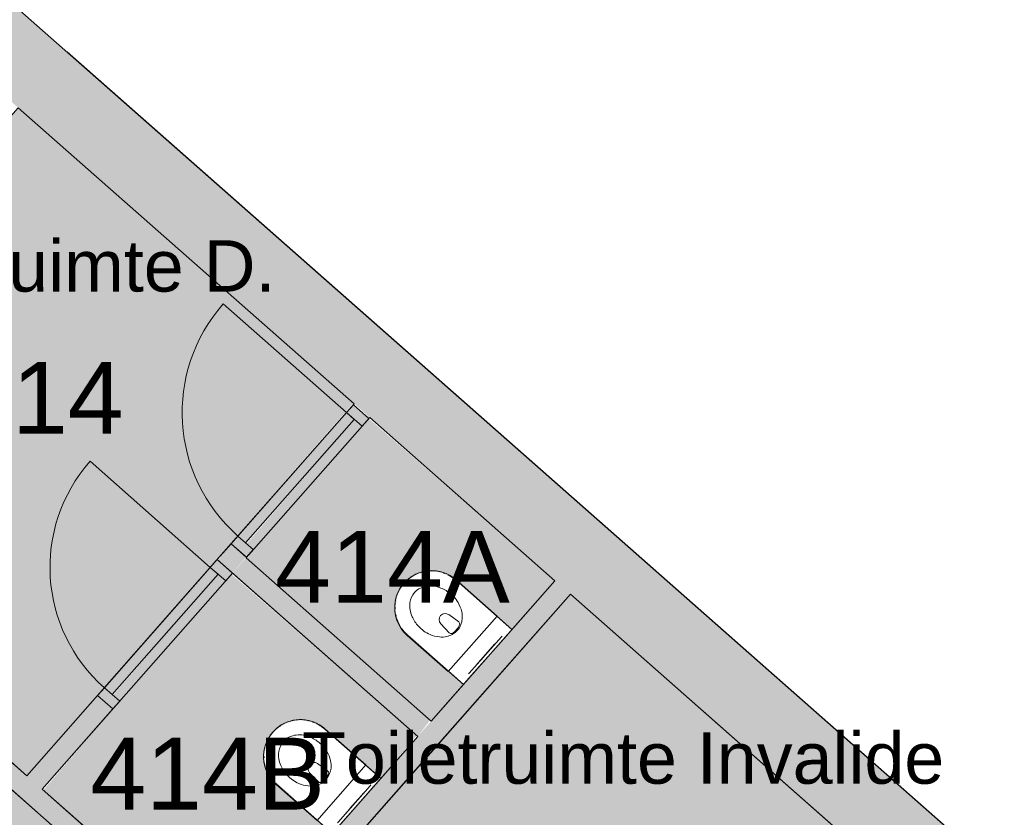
# Model space of a CAD drawing. Header units: millimetres. Extents: x 12177 to 91867, y 4659 to 113498.
# Tile 68 of 70: x 66903 to 71693, y 98130 to 102009. Entities that reach past the tile are written whole.
import ezdxf

# ---------------------------------------------------------------- set-up
doc = ezdxf.new("R2010")
doc.units = ezdxf.units.MM
for name, color, linetype, lineweight in [('A--A2__Ruwbouw', 8, 'Continuous', 9), ('A--AR9__AlgVoorz', 1, 'Continuous', 9), ('A--L$01A__Algemeen', 7, 'Continuous', 9), ('A--L22__Binnenwanden', 2, 'Continuous', 9), ('A--L23__Vloeren', 3, 'Continuous', 9), ('A--L3__Afbouw', 2, 'Continuous', 9), ('A--L74__VasteSanitaireVoorz', 1, 'Continuous', 9), ('A--LR9__AlgVoorz', 7, 'Continuous', 9), ('A--TR9__AlgVoorz', 1, 'Continuous', 13)]:
    doc.layers.add(name, color=color, linetype=linetype, lineweight=lineweight)
doc.styles.add('Arial', font='arial.ttf', dxfattribs={"height": 350})
doc.styles.add('Arial_1', font='arial.ttf', dxfattribs={"height": 250})

# ---------------------------------------------------------------- blocks, each defined once
blk = doc.blocks.new('32_DO_WB_vo deur enkel1 - vo 2-1766223-DO-Begane grond - Nieuwe situatie')
at = {"layer": 'A--L3__Afbouw'}
h = blk.add_hatch(color=9, dxfattribs=at)
h.paths.add_polyline_path([(-330, -50), (-280, -50), (-280, 50), (-330, 50), (-330, -47.4)])
h.paths.add_polyline_path([(520, -50), (570, -50), (570, 50), (520, 50), (520, 0)])
blk.add_hatch(color=9, dxfattribs=at).paths.add_polyline_path([(-280, 0), (520, 0.1), (520, 50), (-280, 50)])
at = {"layer": 'A--L$01A__Algemeen'}
blk.add_line((520, 50), (520, 850), dxfattribs=at)
blk.add_arc((520, 50), 800, 90, 180, dxfattribs=at)
at = {"layer": 'A--L3__Afbouw'}
for p, q in [((-280, 50), (-330, 50)), ((-330, 50), (-330, -50)), ((520, 50), (-280, 50)), ((-280, 50), (-280, 0)), ((-280, -50), (-280, 50)), ((520, 0), (520, 50)), ((570, 50), (520, 50)), ((520, 50), (520, -50)), ((570, -50), (570, 50)), ((-280, 0), (520, 0)), ((-330, -50), (-280, -50)), ((520, -50), (570, -50))]:
    blk.add_line(p, q, dxfattribs=at)
blk = doc.blocks.new('32_DO_WB_vo deur enkel1 - vo 2-1960553-DO-Begane grond - Nieuwe situatie')
at = {"layer": 'A--L3__Afbouw'}
h = blk.add_hatch(color=9, dxfattribs=at)
h.paths.add_polyline_path([(-320, -50), (-270, -50), (-270, 50), (-320, 50), (-320, 5.9)])
h.paths.add_polyline_path([(510, -50), (560, -50), (560, 50), (510, 50), (510, 0)])
blk.add_hatch(color=9, dxfattribs=at).paths.add_polyline_path([(-270, 0), (510, 0), (510, 50), (-270, 50)])
at = {"layer": 'A--L$01A__Algemeen'}
blk.add_line((510, 50), (510, 830), dxfattribs=at)
blk.add_arc((510, 50), 780, 90, 180, dxfattribs=at)
at = {"layer": 'A--L3__Afbouw'}
for p, q in [((-270, 50), (-320, 50)), ((-320, 50), (-320, -50)), ((510, 50), (-270, 50)), ((-270, 50), (-270, 0)), ((-270, -50), (-270, 50)), ((510, 0), (510, 50)), ((560, 50), (510, 50)), ((510, 50), (510, -50)), ((560, -50), (560, 50)), ((-270, 0), (510, 0)), ((-320, -50), (-270, -50)), ((510, -50), (560, -50))]:
    blk.add_line(p, q, dxfattribs=at)
blk = doc.blocks.new('74_PF_UN_toilet_rimfree - type-V33-DO-Begane grond - Nieuwe situatie')
at = {"layer": 'A--L$01A__Algemeen'}
for p, q in [((-180, -97.1), (-180, -363.1)), ((179.8, -97.1), (-180, -97.1)), ((-180, -97.1), (-180, -363.1)), ((-180, -97.1), (179.8, -97.1)), ((179.8, -363.1), (179.8, -97.1)), ((179.8, -363.1), (179.8, -97.1))]:
    blk.add_line(p, q, dxfattribs=at)
at = {"layer": 'A--L$01A__Algemeen', "flags": 128}
blk.add_lwpolyline([(-180, -363.1), (-179.9, -370.3), (-179.4, -377.5), (-178.7, -384.7), (-177.7, -391.8), (-176.4, -398.9), (-174.8, -405.9), (-173, -412.8), (-170.9, -419.7), (-168.5, -426.5), (-165.8, -433.2), (-162.9, -439.7), (-159.7, -446.2), (-156.2, -452.5), (-152.5, -458.7), (-148.6, -464.7), (-144.4, -470.6), (-140, -476.2), (-135.4, -481.7), (-130.5, -487.1), (-125.4, -492.2), (-120.2, -497.1), (-114.7, -501.8), (-109.1, -506.2), (-103.3, -510.5), (-97.3, -514.5), (-91.2, -518.3), (-84.9, -521.8), (-78.5, -525), (-72, -528), (-65.3, -530.8), (-58.5, -533.3), (-51.7, -535.5), (-44.8, -537.4), (-37.8, -539), (-30.7, -540.4), (-23.6, -541.5), (-16.4, -542.3), (-9.2, -542.8), (-2.1, -543), (5.1, -542.9), (12.3, -542.6), (19.5, -541.9), (26.6, -541), (33.7, -539.8), (40.8, -538.3), (47.7, -536.5), (54.6, -534.5), (61.4, -532.2), (68.1, -529.6), (74.7, -526.7), (81.2, -523.6), (87.6, -520.2), (93.8, -516.6), (99.8, -512.7), (105.7, -508.6), (111.5, -504.2), (117, -499.6), (122.4, -494.8), (127.6, -489.8), (132.5, -484.6), (137.3, -479.2), (141.8, -473.6), (146.1, -467.9), (150.2, -461.9), (154, -455.9), (157.6, -449.6), (160.9, -443.2), (164, -436.7), (166.8, -430.1), (169.4, -423.4), (171.7, -416.6), (173.6, -409.6), (175.4, -402.7), (176.8, -395.6), (178, -388.5), (178.8, -381.4), (179.4, -374.2), (179.7, -367), (179.8, -363.1)], dxfattribs=at)
at = {"layer": 'A--L$01A__Algemeen'}
blk.add_arc((-0.1, -363.1), 179.9, 180, 360, dxfattribs=at)
for points, knots in [([(-178, -99.1), (-178.2, -98.9), (-178.4, -98.7), (-178.8, -98.3), (-179, -98.1), (-179.1, -98), (-179.3, -97.9), (-179.4, -97.7), (-179.6, -97.5), (-179.7, -97.4), (-179.9, -97.3), (-180, -97.1), (-180, -97.1), (-180, -97.1)], [-1, -1, -1, -1, -0.833333, -0.75, -0.666667, -0.625, -0.583333, -0.5, -0.416667, -0.333333, -0.25, -0.166667, 0, 0, 0, 0]), ([(179.8, -97.1), (179.8, -97.1), (179.7, -97.1), (179.6, -97.3), (179.5, -97.4), (179.4, -97.5), (179.2, -97.7), (179, -97.9), (178.8, -98.1), (178.7, -98.2), (178.5, -98.4), (178.2, -98.7), (177.9, -98.9), (177.8, -99.1)], [0, 0, 0, 0, 0.166667, 0.25, 0.333333, 0.416667, 0.5, 0.583333, 0.666667, 0.708333, 0.75, 0.833333, 1, 1, 1, 1])]:
    blk.add_open_spline(points, degree=3, knots=knots, dxfattribs=at)
at = {"layer": 'A--L74__VasteSanitaireVoorz'}
for p, q in [((-178.3, 0), (-178.3, -362.3)), ((-178.3, -63), (-178.3, 0)), ((-178.3, 0), (-178.3, -362.3)), ((-178.3, -63), (-178.3, 0)), ((-118, 0), (-123, 0)), ((-118, 0), (118, 0)), ((123, 0), (118, 0)), ((178.3, -362.3), (178.3, 0)), ((178.3, 0), (178.3, -63)), ((178.3, -362.3), (178.3, 0)), ((178.3, 0), (178.3, -63)), ((-123, -15), (-118, -15)), ((-123, -15), (-118, -15)), ((118, -15), (-118, -15)), ((-69, -15.5), (69, -15.5)), ((-69, -15.5), (69, -15.5)), ((31, -15.5), (-31, -15.5)), ((31, -15.5), (-31, -15.5)), ((118, -15), (123, -15)), ((118, -15), (123, -15)), ((-178.3, -362.3), (-178.3, -63)), ((-178.3, -362.3), (-178.3, -63)), ((178.3, -63), (178.3, -362.3)), ((178.3, -63), (178.3, -362.3)), ((-34.8, -218.3), (-29.5, -278.1)), ((34.8, -218.3), (29.5, -278.1)), ((-166.8, -425.1), (-164.2, -431.7)), ((-166.8, -425.1), (-164.2, -431.7)), ((140.7, -471.8), (144.9, -466.1)), ((140.7, -471.8), (144.9, -466.1))]:
    blk.add_line(p, q, dxfattribs=at)
at = {"layer": 'A--L74__VasteSanitaireVoorz', "flags": 128}
for points in [[(-177.7, -376.5), (-177, -383.6), (-176, -390.7), (-174.7, -397.7)], [(-177.7, -376.5), (-177, -383.6), (-176, -390.7), (-174.7, -397.7)], [(173.9, -401.4), (175.3, -394.5), (176.5, -387.4), (177.3, -380.3), (177.9, -373.2)], [(173.9, -401.4), (175.3, -394.5), (176.5, -387.4), (177.3, -380.3), (177.9, -373.2)], [(159.6, -441.7), (162.7, -435.2), (165.4, -428.6), (168, -422)], [(159.6, -441.7), (162.7, -435.2), (165.4, -428.6), (168, -422)], [(114.2, -499.1), (116.1, -497.5), (121.4, -492.8)], [(114.2, -499.1), (116.1, -497.5), (121.4, -492.8)]]:
    blk.add_lwpolyline(points, dxfattribs=at)
at = {"layer": 'A--L74__VasteSanitaireVoorz'}
for centre, radius, start, end in [((4.3, -301), 105.4, 125.0353, 144.9647), ((4.3, -301), 105.4, 109.8989, 125.0353), ((-21.1, -217.1), 13.7, 129.7154, 185), ((0, -289.1), 92.7, 70.1011, 109.8989), ((0, -289.1), 87.7, 70.1011, 109.8989), ((21.1, -217.1), 13.7, 355, 50.2846), ((-4.3, -301), 105.4, 54.9647, 70.1011), ((-4.3, -301), 105.4, 35.0353, 54.9647), ((51, -333.7), 162.5, 161.7326, 186.2674), ((51, -333.7), 162.5, 144.9647, 161.7326), ((0, -275.5), 29.6, 185, 355), ((-51, -333.7), 162.5, 18.2674, 35.0353), ((-51, -333.7), 162.5, 353.7326, 18.2674), ((0, -362.3), 178.3, 180, 195), ((0, -362.3), 178.3, 180, 195), ((0, -362.3), 178.3, 180, 195), ((0, -362.3), 178.3, 180, 195), ((73, -331.3), 184.6, 186.2674, 203.7326), ((-73, -331.3), 184.6, 336.2674, 353.7326), ((0, -362.3), 178.3, 330, 0), ((0, -362.3), 178.3, 330, 360), ((0, -362.3), 178.3, 330, 0), ((0, -362.3), 178.3, 330, 360), ((16.9, -356), 123.3, 203.7326, 236.2674), ((-16.9, -356), 123.3, 303.7326, 336.2674), ((0, -381.4), 92.8, 236.2674, 303.7326)]:
    blk.add_arc(centre, radius, start, end, dxfattribs=at)
blk = doc.blocks.new('74_PF_UN_toilet_rimfree - type-V34-DO-Begane grond - Nieuwe situatie')
at = {"layer": 'A--L$01A__Algemeen'}
for p, q in [((-180, -97.1), (-180, -363.1)), ((179.8, -97.1), (-180, -97.1)), ((-180, -97.1), (-180, -363.1)), ((-180, -97.1), (179.8, -97.1)), ((179.8, -363.1), (179.8, -97.1)), ((179.8, -363.1), (179.8, -97.1))]:
    blk.add_line(p, q, dxfattribs=at)
at = {"layer": 'A--L$01A__Algemeen', "flags": 128}
blk.add_lwpolyline([(-180, -363.1), (-179.9, -370.3), (-179.4, -377.5), (-178.7, -384.7), (-177.7, -391.8), (-176.4, -398.9), (-174.8, -405.9), (-173, -412.8), (-170.9, -419.7), (-168.5, -426.5), (-165.8, -433.2), (-162.9, -439.7), (-159.7, -446.2), (-156.2, -452.5), (-152.5, -458.7), (-148.6, -464.7), (-144.4, -470.6), (-140, -476.2), (-135.4, -481.7), (-130.5, -487.1), (-125.4, -492.2), (-120.2, -497.1), (-114.7, -501.8), (-109.1, -506.2), (-103.3, -510.5), (-97.3, -514.5), (-91.2, -518.3), (-84.9, -521.8), (-78.5, -525), (-72, -528), (-65.3, -530.8), (-58.5, -533.3), (-51.7, -535.5), (-44.8, -537.4), (-37.8, -539), (-30.7, -540.4), (-23.6, -541.5), (-16.4, -542.3), (-9.2, -542.8), (-2.1, -543), (5.1, -542.9), (12.3, -542.6), (19.5, -541.9), (26.6, -541), (33.7, -539.8), (40.8, -538.3), (47.7, -536.5), (54.6, -534.5), (61.4, -532.2), (68.1, -529.6), (74.7, -526.7), (81.2, -523.6), (87.6, -520.2), (93.8, -516.6), (99.8, -512.7), (105.7, -508.6), (111.5, -504.2), (117, -499.6), (122.4, -494.8), (127.6, -489.8), (132.5, -484.6), (137.3, -479.2), (141.8, -473.6), (146.1, -467.9), (150.2, -461.9), (154, -455.9), (157.6, -449.6), (160.9, -443.2), (164, -436.7), (166.8, -430.1), (169.4, -423.4), (171.7, -416.6), (173.6, -409.6), (175.4, -402.7), (176.8, -395.6), (178, -388.5), (178.8, -381.4), (179.4, -374.2), (179.7, -367), (179.8, -363.1)], dxfattribs=at)
at = {"layer": 'A--L$01A__Algemeen'}
blk.add_arc((-0.1, -363.1), 179.9, 180, 360, dxfattribs=at)
for points, knots in [([(-178, -99.1), (-178.2, -98.9), (-178.4, -98.7), (-178.8, -98.3), (-179, -98.1), (-179.1, -98), (-179.3, -97.9), (-179.4, -97.7), (-179.6, -97.5), (-179.7, -97.4), (-179.9, -97.3), (-180, -97.1), (-180, -97.1), (-180, -97.1)], [-1, -1, -1, -1, -0.833333, -0.75, -0.666667, -0.625, -0.583333, -0.5, -0.416667, -0.333333, -0.25, -0.166667, 0, 0, 0, 0]), ([(179.8, -97.1), (179.8, -97.1), (179.7, -97.1), (179.6, -97.3), (179.5, -97.4), (179.4, -97.5), (179.2, -97.7), (179, -97.9), (178.8, -98.1), (178.7, -98.2), (178.5, -98.4), (178.2, -98.7), (177.9, -98.9), (177.8, -99.1)], [0, 0, 0, 0, 0.166667, 0.25, 0.333333, 0.416667, 0.5, 0.583333, 0.666667, 0.708333, 0.75, 0.833333, 1, 1, 1, 1])]:
    blk.add_open_spline(points, degree=3, knots=knots, dxfattribs=at)
at = {"layer": 'A--L74__VasteSanitaireVoorz'}
for p, q in [((-178.3, 0), (-178.3, -362.3)), ((-178.3, -63), (-178.3, 0)), ((-178.3, 0), (-178.3, -362.3)), ((-178.3, -63), (-178.3, 0)), ((-118, 0), (-123, 0)), ((-118, 0), (118, 0)), ((123, 0), (118, 0)), ((178.3, -362.3), (178.3, 0)), ((178.3, 0), (178.3, -63)), ((178.3, -362.3), (178.3, 0)), ((178.3, 0), (178.3, -63)), ((-123, -15), (-118, -15)), ((-123, -15), (-118, -15)), ((118, -15), (-118, -15)), ((-69, -15.5), (69, -15.5)), ((-69, -15.5), (69, -15.5)), ((31, -15.5), (-31, -15.5)), ((31, -15.5), (-31, -15.5)), ((118, -15), (123, -15)), ((118, -15), (123, -15)), ((-178.3, -362.3), (-178.3, -63)), ((-178.3, -362.3), (-178.3, -63)), ((178.3, -63), (178.3, -362.3)), ((178.3, -63), (178.3, -362.3)), ((-34.8, -218.3), (-29.5, -278.1)), ((34.8, -218.3), (29.5, -278.1)), ((-166.8, -425.1), (-164.2, -431.7)), ((-166.8, -425.1), (-164.2, -431.7)), ((140.7, -471.8), (144.9, -466.1)), ((140.7, -471.8), (144.9, -466.1)), ((116.1, -497.5), (121.4, -492.8)), ((116.1, -497.5), (121.4, -492.8))]:
    blk.add_line(p, q, dxfattribs=at)
at = {"layer": 'A--L74__VasteSanitaireVoorz', "flags": 128}
for points in [[(-177.7, -376.5), (-177, -383.6), (-176, -390.7), (-174.7, -397.7)], [(-177.7, -376.5), (-177, -383.6), (-176, -390.7), (-174.7, -397.7)], [(173.9, -401.4), (175.3, -394.5), (176.5, -387.4), (177.3, -380.3), (177.9, -373.2)], [(173.9, -401.4), (175.3, -394.5), (176.5, -387.4), (177.3, -380.3), (177.9, -373.2)], [(159.6, -441.7), (162.7, -435.2), (165.4, -428.6), (168, -422)], [(159.6, -441.7), (162.7, -435.2), (165.4, -428.6), (168, -422)]]:
    blk.add_lwpolyline(points, dxfattribs=at)
at = {"layer": 'A--L74__VasteSanitaireVoorz'}
for centre, radius, start, end in [((4.3, -301), 105.4, 125.0353, 144.9647), ((4.3, -301), 105.4, 109.8989, 125.0353), ((-21.1, -217.1), 13.7, 129.7154, 185), ((0, -289.1), 92.7, 70.1011, 109.8989), ((0, -289.1), 87.7, 70.1011, 109.8989), ((21.1, -217.1), 13.7, 355, 50.2846), ((-4.3, -301), 105.4, 54.9647, 70.1011), ((-4.3, -301), 105.4, 35.0353, 54.9647), ((51, -333.7), 162.5, 161.7326, 186.2674), ((51, -333.7), 162.5, 144.9647, 161.7326), ((0, -275.5), 29.6, 185, 355), ((-51, -333.7), 162.5, 18.2674, 35.0353), ((-51, -333.7), 162.5, 353.7326, 18.2674), ((0, -362.3), 178.3, 180, 195), ((0, -362.3), 178.3, 180, 195), ((0, -362.3), 178.3, 180, 195), ((0, -362.3), 178.3, 180, 195), ((73, -331.3), 184.6, 186.2674, 203.7326), ((-73, -331.3), 184.6, 336.2674, 353.7326), ((0, -362.3), 178.3, 330, 0), ((0, -362.3), 178.3, 330, 360), ((0, -362.3), 178.3, 330, 0), ((0, -362.3), 178.3, 330, 360), ((16.9, -356), 123.3, 203.7326, 236.2674), ((-16.9, -356), 123.3, 303.7326, 336.2674), ((0, -381.4), 92.8, 236.2674, 303.7326)]:
    blk.add_arc(centre, radius, start, end, dxfattribs=at)

msp = doc.modelspace()

# ---------------------------------------------------------------- hatches: boundary and pattern name
at = {"layer": 'A--A2__Ruwbouw'}
for points in [[(74265.2, 95088.2), (74503.2, 95358.3), (54975.3, 112562.6), (54685.1, 112338.5), (74063.3, 95266.1)], [(69723, 95744.2), (69789.1, 95819.3), (65301.9, 99772.8), (65235.8, 99697.8), (69637.9, 95819.3)], [(68839.1, 98523.1), (68899.8, 98602.8), (68004.2, 99391.9), (67938.1, 99316.8), (68623, 98713.4)], [(67988.2, 97406), (69581.6, 99214.5), (69506.5, 99280.6), (67913.1, 97472.1)]]:
    msp.add_hatch(color=9, dxfattribs=at).paths.add_polyline_path(points)
h = msp.add_hatch(color=9, dxfattribs=at)
h.paths.add_polyline_path([(67012.2, 98265.9), (67356.4, 98656.6), (67281.3, 98722.7), (66937.2, 98332)])
h.paths.add_polyline_path([(67938.1, 99316.8), (68004.2, 99395.9), (67931.2, 99460.2), (67867.5, 99379)])
h.paths.add_polyline_path([(68601.2, 100069.4), (68601.2, 100078.3), (68568.7, 100098)])
at = {"layer": 'A--AR9__AlgVoorz'}
h = msp.add_hatch(color=7, dxfattribs=at)
h.paths.add_polyline_path([(66937.2, 98332), (68526.1, 100144.4), (66895.5, 101581), (65301.9, 99772.8), (66591.4, 98636.7)])
h.paths.add_polyline_path([(65346, 99901.3), (65857.2, 100490.4), (65824.7, 100519.1), (65308.5, 99934.3), (65327.5, 99917.5)])
h.paths.add_polyline_path([(66552, 101135), (66377.5, 100911.9), (66403.6, 100926.7), (66413, 100913.7), (66428.2, 100911.9), (66432.4, 100919.7), (66441.5, 100919.8), (66425.9, 100945.9), (66419.7, 100955.6), (66545.6, 101126.3)])
h.paths.add_polyline_path([(66476.6, 100599.7), (66432.3, 100614), (66357.1, 100666.9), (66299.9, 100714.7), (66204.5, 100797.4), (66524.5, 101160.5), (66709.6, 100988), (66737.9, 100953.9), (66755.7, 100902.5), (66746.2, 100869.4), (66683.7, 100782.9), (66547.6, 100635.4), (66499.4, 100603.4), (66489.6, 100600.5)])
h.paths.add_polyline_path([(66475.7, 100634.7), (66506.2, 100643.5), (66552.9, 100679.8), (66676.5, 100819.2), (66709.7, 100869.4), (66719.9, 100902.5), (66712.9, 100933.4), (66686.7, 100966.9), (66634.1, 101013.3), (66591.4, 101034.9), (66569.8, 101032.1), (66533.5, 101003.9), (66465.8, 100930.5), (66534.5, 100994.6), (66569.8, 101022.6), (66611.7, 101019.5), (66661.3, 100981), (66703.1, 100935.9), (66711.6, 100896.8), (66695.3, 100858.1), (66653.4, 100802.5), (66565.4, 100703.6), (66504.4, 100651.2), (66484.4, 100643), (66432.3, 100659), (66367.5, 100714.7), (66351.9, 100732.8), (66351.9, 100780.6), (66388.4, 100829.5), (66336.3, 100761.9), (66339.9, 100738.5), (66370.4, 100700.9), (66436.4, 100647.9), (66463.7, 100636.1)])
h.paths.add_polyline_path([(66516, 100823.8), (66533.7, 100834.3), (66537.1, 100850.2), (66529.8, 100864), (66519.1, 100864.4), (66521.7, 100859), (66495.4, 100840.6), (66495.4, 100834), (66510, 100824.2)])
for points in [[(68905.2, 98598.1), (69058.3, 98779.3), (68757.7, 99052.9), (68733, 99120.1), (68730.2, 99148.8), (68739.8, 99205.7), (68758.8, 99245.2), (68790.7, 99282.1), (68834.8, 99310.5), (68879.8, 99323.8), (68926.4, 99324.9), (68957.3, 99318.6), (69003, 99297.6), (69067.6, 99245), (69296.8, 99042.5), (69506.5, 99280.6), (68601.2, 100069.4), (68568.1, 100031.9), (68530.5, 100064.9), (68006.8, 99460.2), (68039.2, 99431.6), (68009.3, 99387.4), (68899.8, 98602.8)], [(67913.1, 97472.1), (68420.1, 98054.9), (68119.5, 98328.5), (68094.8, 98395.8), (68092.3, 98429.1), (68101.6, 98481.4), (68120.6, 98520.8), (68150.7, 98556.1), (68196.6, 98586.1), (68241.5, 98599.5), (68269.3, 98601.8), (68321.7, 98593.4), (68364.8, 98573.2), (68429.4, 98520.6), (68658.6, 98318.2), (68834, 98527.5), (67933.6, 99311.8), (67905.1, 99279.3), (67867.5, 99312.4), (67356.4, 98723.2), (67389.4, 98694.1), (67017.2, 98261.5), (67795, 97576.2)]]:
    msp.add_hatch(color=7, dxfattribs=at).paths.add_polyline_path(points)
h = msp.add_hatch(color=7, dxfattribs=at)
h.paths.add_polyline_path([(67720.9, 96554.5), (67895.4, 96777.7), (67869.2, 96762.9), (67859.9, 96775.9), (67844.7, 96777.7), (67840.5, 96769.8), (67831.4, 96769.7), (67847, 96743.6), (67853.2, 96734), (67727.3, 96563.2)])
h.paths.add_polyline_path([(66834.5, 95491.8), (67748.4, 96529), (67563.7, 96701.1), (67533.9, 96737.6), (67517.2, 96787), (67526.7, 96820.1), (67589.2, 96906.6), (67725.2, 97054.1), (67768, 97084.5), (67797.2, 97089.7), (67836.5, 97077.9), (67915.7, 97022.7), (67992.4, 96957.8), (68068.3, 96892.2), (68217, 97071.1), (65239, 99701.5), (64577.1, 98945.7), (66582.4, 97171), (65864.7, 96346.2), (66824.2, 95500.8)])
h.paths.add_polyline_path([(67684.7, 96654.1), (67709.2, 96660.7), (67758.9, 96706.3), (67738.4, 96694.9), (67698.2, 96667), (67661.2, 96670), (67611.6, 96708.6), (67569.8, 96753.7), (67561.2, 96792.7), (67577.6, 96831.5), (67619.4, 96887), (67691.1, 96968.8), (67768.5, 97038.4), (67788.4, 97046.5), (67840.5, 97030.5), (67905.4, 96974.8), (67921, 96956.7), (67921, 96908.9), (67884.5, 96860.1), (67936.5, 96927.7), (67933, 96951), (67902.5, 96988.6), (67836.5, 97041.7), (67809.2, 97053.5), (67782.1, 97052.8), (67738.5, 97026.4), (67691.1, 96979.6), (67596.4, 96870.3), (67563.2, 96820.1), (67552.9, 96787), (67560, 96756.2), (67586.1, 96722.7), (67638.8, 96676.2), (67676.9, 96655.3)])
h.paths.add_polyline_path([(67756.2, 96820.1), (67751.2, 96830.5), (67777.4, 96848.9), (67777.4, 96855.6), (67758.9, 96865.6), (67743.1, 96859.8), (67735.7, 96847.4), (67741.2, 96827.8), (67753.8, 96820.3)])
h.paths.add_polyline_path([(64597.7, 99053.7), (65109, 99642.8), (65076.5, 99671.5), (64565.8, 99081.9), (64575.4, 99073.5)])
h = msp.add_hatch(color=7, dxfattribs=at)
h.paths.add_polyline_path([(70622, 96821), (70796.5, 97044.1), (70770.3, 97029.3), (70760.9, 97042.3), (70745.7, 97044.1), (70741.6, 97036.3), (70732.4, 97036.2), (70748, 97010.1), (70754.2, 97000.4), (70628.4, 96829.7)])
h.paths.add_polyline_path([(69756.2, 95781.6), (69882.3, 95924.7), (69957.3, 95858.6), (70539, 96518.9), (70464, 96585), (70649.4, 96795.5), (70464.8, 96967.6), (70433.1, 97007.6), (70418.2, 97053.5), (70427.7, 97086.6), (70490.2, 97173.1), (70626.3, 97320.6), (70672.8, 97352.1), (70698.2, 97356.2), (70741.6, 97342), (70816.8, 97289.1), (70874.1, 97241.3), (70969.4, 97158.7), (71382.6, 97627.8), (69581.6, 99214.5), (68473.3, 97949.2), (68773.8, 97675.6), (68798.5, 97608.3), (68801.1, 97576.2), (68791.7, 97522.8), (68772.7, 97483.3), (68742.9, 97448.3), (68696.7, 97418), (68651.8, 97404.7), (68624, 97402.3), (68571.6, 97410.8), (68528.5, 97430.9), (68463.9, 97483.5), (68234.8, 97685.9), (67993.2, 97401.6), (69789.1, 95819.3), (69756.1, 95781.7)])
h.paths.add_polyline_path([(70585.8, 96920.6), (70610.2, 96927.2), (70660.8, 96973.7), (70639.4, 96961.4), (70604.1, 96933.4), (70560.9, 96937.3), (70512.6, 96975), (70470.9, 97020.1), (70462.3, 97059.2), (70478.6, 97097.9), (70520.5, 97153.5), (70592.1, 97235.3), (70669.5, 97304.8), (70689.5, 97313), (70741.6, 97297), (70806.4, 97241.3), (70822, 97223.2), (70822, 97175.4), (70785.5, 97126.6), (70837.6, 97194.2), (70834, 97217.5), (70803.5, 97255.1), (70737.5, 97308.2), (70710.2, 97320), (70683.2, 97319.3), (70639.5, 97292.8), (70592.1, 97246.1), (70497.4, 97136.8), (70464.2, 97086.6), (70454, 97053.5), (70461, 97022.6), (70487.2, 96989.1), (70539.8, 96942.7), (70577.9, 96921.8)])
h.paths.add_polyline_path([(70657.2, 97086.6), (70652.3, 97097), (70678.5, 97115.4), (70678.5, 97122), (70663.9, 97131.8), (70644.1, 97126.3), (70636.8, 97113.8), (70642.2, 97094.3), (70654.8, 97086.7)])

# ---------------------------------------------------------------- linework, layer by layer
at = {"layer": 'A--L22__Binnenwanden', "lineweight": 15}
for p, q in [((74503.2, 95358.3), (54975.3, 112562.6)), ((66895.5, 101581), (68530.5, 100140.5)), ((68530.5, 100140.5), (68526.1, 100135.5)), ((68526.1, 100135.5), (68601.2, 100069.4)), ((68601.2, 100069.4), (68605.6, 100074.4)), ((68605.6, 100074.4), (69506.5, 99280.6)), ((66937.2, 98332), (65301.9, 99772.8)), ((65235.8, 99697.8), (68222.1, 97066.7)), ((67931.2, 99460.2), (67863.1, 99383)), ((68006.2, 99394.1), (67931.2, 99460.2)), ((67863.1, 99383), (68839.1, 98523.1)), ((68004.2, 99391.9), (68006.2, 99394.1)), ((68905.2, 98598.1), (68004.2, 99391.9)), ((69506.5, 99280.6), (69257.4, 98997.8)), ((68430.2, 97907.7), (69581.6, 99214.5)), ((69581.6, 99214.5), (71382.6, 97627.8)), ((69101.4, 98820.8), (68905.2, 98598.1)), ((67281.3, 98722.7), (66937.2, 98332)), ((67356.4, 98656.6), (67281.3, 98722.7)), ((67012.2, 98265.9), (67356.4, 98656.6)), ((68839.1, 98523.1), (68619.2, 98273.5)), ((67913.1, 97472.1), (67012.2, 98265.9))]:
    msp.add_line(p, q, dxfattribs=at)
at = {"layer": 'A--L23__Vloeren'}
msp.add_line((75931.3, 94101.1), (67133.9, 101852.2), dxfattribs=at)
at = {"layer": 'A--LR9__AlgVoorz', "flags": 128}
for points in [[(68530.5, 100140.5), (66895.5, 101581), (65300.4, 99774.1), (66937.2, 98332), (67896.1, 99420.5)], [(69506.5, 99280.6), (68605.6, 100074.4), (68004.2, 99391.9), (68905.2, 98598.1)], [(65859.6, 96350.7), (66834.5, 95491.8), (67660.7, 96429.5), (68222.1, 97066.7), (67884.5, 97364.1), (66908.6, 98224), (65274.2, 99664), (65234.2, 99699.1), (64572.6, 98949.7), (66586.3, 97175.5)], [(67012.2, 98265.9), (67913.1, 97472.1), (68839.1, 98523.1), (67938.1, 99316.8)], [(71382.6, 97627.8), (69581.6, 99214.5), (68947.1, 98494.5), (67988.2, 97406), (68325.7, 97108.6), (69789.3, 95819.1)]]:
    msp.add_lwpolyline(points, close=True, dxfattribs=at)

# ---------------------------------------------------------------- block references
at = {"layer": 'A--L3__Afbouw', "rotation": 48.6179553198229}
for name, p in [('32_DO_WB_vo deur enkel1 - vo 2-1766223-DO-Begane grond - Nieuwe situatie', (68186.8, 99674.8)), ('32_DO_WB_vo deur enkel1 - vo 2-1960553-DO-Begane grond - Nieuwe situatie', (67530.4, 98929.7))]:
    msp.add_blockref(name, p, dxfattribs=at)
at = {"layer": 'A--L74__VasteSanitaireVoorz', "rotation": 228.6179553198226}
for name, p in [('74_PF_UN_toilet_rimfree - type-V34-DO-Begane grond - Nieuwe situatie', (69179.4, 98909.3)), ('74_PF_UN_toilet_rimfree - type-V33-DO-Begane grond - Nieuwe situatie', (68541.2, 98184.9))]:
    msp.add_blockref(name, p, dxfattribs=at)

# ---------------------------------------------------------------- texts
at = {"layer": 'A--TR9__AlgVoorz', "attachment_point": 1}
for s, insert, char_height, width, style in [('Toiletruimte D.', (65876.4, 100936.6), 250, 2741.771, 'Arial_1'), ('414', (66592.8, 100344.9), 350, 1010.126, 'Arial'), ('414A', (68145.4, 99522.9), 350, 1410.97, 'Arial'), ('Toiletruimte Invalide', (68276.1, 98543), 250, 3751.897, 'Arial_1'), ('414B', (67245.7, 98517.3), 350, 1410.97, 'Arial')]:
    msp.add_mtext(s, dxfattribs=dict(at, insert=insert, char_height=char_height, width=width, style=style))

doc.saveas('drawing.dxf')
